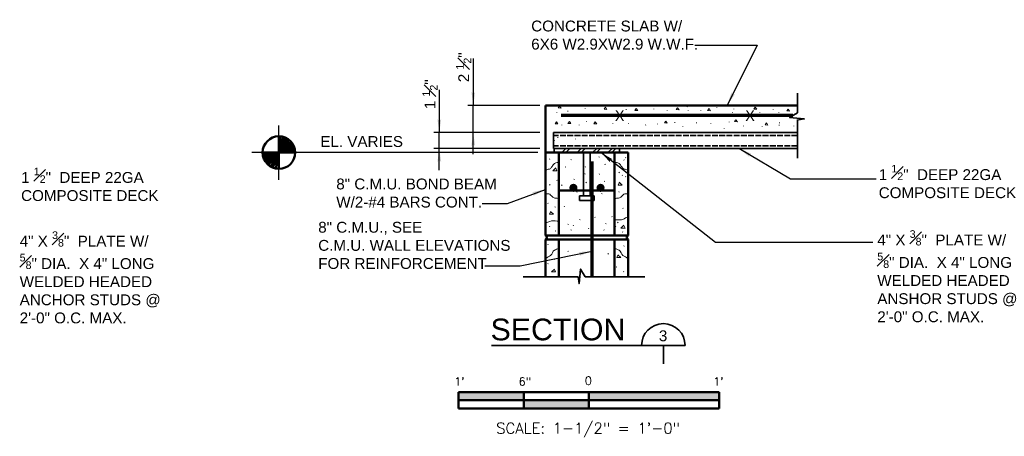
# Model space of a CAD drawing. Extents: x -2188 to 833, y 1872 to 4757.
# Tile 3 of 7: x -2063 to -1973, y 4253 to 4291. Entities that reach past the tile are written whole.
import ezdxf
from ezdxf.enums import TextEntityAlignment as Align

# ---------------------------------------------------------------- set-up
doc = ezdxf.new("R2010")
doc.units = 0
doc.header["$LTSCALE"] = 0.0037
doc.header["$MEASUREMENT"] = 0
doc.linetypes.add('ACAD_ISO02W100', pattern=[180, 144, -36])
for name, color, linetype, lineweight in [('Level 20', 131, 'Continuous', 18), ('S-Anno-Brkl', 2, 'Continuous', 35), ('S-Anno-Dims', 33, 'Continuous', 35), ('S-Anno-Patt', 152, 'Continuous', 18), ('S-Anno-Symb', 6, 'Continuous', 50), ('S-Anno-Text', 53, 'Continuous', 25), ('S-Anno-Text-Titl', 6, 'Continuous', 35), ('S-Deck-Flor', 3, 'Continuous', 35), ('S-Deck-Rbar', 7, 'Continuous', 70), ('S-Sect-Cmuw', 2, 'Continuous', 50), ('S-Sect-Conc', 6, 'Continuous', 50), ('S-Sect-Rbar', 7, 'Continuous', 70), ('S-Sect-Shps', 3, 'Continuous', 35), ('S-Sppt-Misc', 3, 'Continuous', 35)]:
    doc.layers.add(name, color=color, linetype=linetype, lineweight=lineweight)
doc.styles.add('BORD', font='romand.shx')
doc.styles.add('NOTES', font='romans.shx')
doc.styles.add('Style-font002', font='font002.shx')

# ---------------------------------------------------------------- blocks, each defined once
blk = doc.blocks.new('LARROW')
at = {"linetype": 'ByBlock', "lineweight": -2}
blk.add_hatch(color=0, dxfattribs=at).paths.add_polyline_path([(-4.92, -0.71), (-4.77, -0.59), (-4.55, -0.38), (-4.44, -0.19), (-4.42, 0), (-4.46, 0.21), (-4.57, 0.41), (-4.79, 0.61), (-4.93, 0.71), (0, 0)])
blk = doc.blocks.new('S0015B')
for p, q in [((1.5, 0.002), (-1.5, 0.002)), ((-1.5, -0.185), (-1.5, 0.002)), ((-0.75, -0.185), (-0.75, 0)), ((0, -0.185), (0, 0)), ((1.5, 0.002), (1.5, -0.185)), ((1.5, -0.092), (-1.5, -0.092)), ((1.5, -0.185), (-1.5, -0.185))]:
    blk.add_line(p, q)
at = {"extrusion": (0, 0, -1)}
for points in [[(1.5, 0.002), (1.5, -0.092), (0.75, 0), (0.75, -0.092)], [(0, 0), (0, -0.092), (-1.5, 0.002), (-1.5, -0.092)], [(0.75, -0.092), (0.75, -0.185), (0, -0.092), (0, -0.185)]]:
    blk.add_solid(points, dxfattribs=at)
at = {"lineweight": 18, "style": 'NOTES'}
for s, p in [("1'", (-1.49, 0.125)), ('6"', (-0.737, 0.125)), ('0', (-0.007, 0.134)), ("1'", (1.49, 0.125))]:
    blk.add_text(s, height=0.0938, dxfattribs=at).set_placement(p, align=Align.MIDDLE_CENTER)
at = {"lineweight": 25, "style": 'NOTES'}
blk.add_text('SCALE: 1-1/2" = 1\'-0"', height=0.125, dxfattribs=at).set_placement((-0.009, -0.413), align=Align.MIDDLE_CENTER)

msp = doc.modelspace()

# ---------------------------------------------------------------- hatches: boundary and pattern name
at = {"layer": 'S-Anno-Text'}
for points in [[(-1998.018, 4283.183), (-1997.625, 4284.383), (-1997.615, 4284.335), (-1997.591, 4284.262), (-1997.558, 4284.215), (-1997.519, 4284.188), (-1997.467, 4284.174), (-1997.408, 4284.177), (-1997.337, 4284.204), (-1997.3, 4284.224)], [(-1995.962, 4278.423), (-1996.946, 4279.217), (-1995.778, 4278.735), (-1995.827, 4278.729), (-1995.902, 4278.71), (-1995.951, 4278.681), (-1995.981, 4278.644), (-1995.999, 4278.594), (-1996.001, 4278.534), (-1995.979, 4278.462)], [(-2008.78, 4277.928), (-2009.654, 4278.842), (-2008.558, 4278.214), (-2008.607, 4278.214), (-2008.684, 4278.206), (-2008.736, 4278.183), (-2008.77, 4278.15), (-2008.795, 4278.102), (-2008.804, 4278.044), (-2008.792, 4277.969)], [(-2015.867, 4274.849), (-2015.841, 4274.89), (-2015.808, 4274.96), (-2015.8, 4275.016), (-2015.809, 4275.063), (-2015.837, 4275.109), (-2015.882, 4275.148), (-2015.953, 4275.176), (-2015.993, 4275.188), (-2014.757, 4275.452)], [(-2011.634, 4269.328), (-2011.602, 4269.365), (-2011.559, 4269.429), (-2011.542, 4269.483), (-2011.545, 4269.531), (-2011.565, 4269.58), (-2011.604, 4269.626), (-2011.669, 4269.664), (-2011.708, 4269.682), (-2010.446, 4269.755)]]:
    msp.add_hatch(color=256, dxfattribs=at).paths.add_polyline_path(points, flags=16)
at = {"layer": 'S-Sect-Rbar'}
for points in [[(-2011.804, 4275.592, 1), (-2012.554, 4275.592, 1)], [(-2010.054, 4275.592, 1), (-2009.304, 4275.592, 1)]]:
    msp.add_hatch(color=256, dxfattribs=at).paths.add_polyline_path(points, flags=16)

# ---------------------------------------------------------------- linework, layer by layer
at = {"layer": 'Level 20', "color": 2, "linetype": 'Continuous', "lineweight": 18}
for p, q in [((-2013.238, 4278.842), (-2012.863, 4279.217)), ((-2012.882, 4278.842), (-2012.507, 4279.217)), ((-2011.824, 4278.842), (-2011.449, 4279.217)), ((-2011.467, 4278.842), (-2011.092, 4279.217)), ((-2010.41, 4278.842), (-2010.035, 4279.217)), ((-2010.053, 4278.842), (-2009.678, 4279.217)), ((-2008.996, 4278.842), (-2008.621, 4279.217)), ((-2008.639, 4278.842), (-2008.264, 4279.217))]:
    msp.add_line(p, q, dxfattribs=at)
at = {"layer": 'Level 20', "color": 92, "linetype": 'Continuous', "lineweight": 25}
msp.add_line((-2008.321, 4279.217), (-1991.56, 4279.217), dxfattribs=at)
at = {"layer": 'Level 20', "color": 2, "linetype": 'Continuous', "lineweight": 18}
for p in [(-2011.824, 4278.842), (-2011.824, 4278.842), (-2011.467, 4274.842), (-2011.467, 4274.842)]:
    msp.add_point(p, dxfattribs=at)
at = {"layer": 'S-Anno-Brkl'}
for p, q in [((-1991.56, 4284.318), (-1991.56, 4282.494)), ((-1991.56, 4281.836), (-1991.56, 4278.332)), ((-2011.748, 4267.396), (-2016.811, 4267.396)), ((-2005.592, 4267.396), (-2011.096, 4267.396))]:
    msp.add_line(p, q, dxfattribs=at)
at = {"layer": 'S-Anno-Brkl', "flags": 128}
for points in [[(-1991.56, 4282.494), (-1992.275, 4282.067), (-1990.936, 4281.932), (-1991.604, 4281.836)], [(-2011.096, 4267.396), (-2011.523, 4268.111), (-2011.658, 4266.771), (-2011.748, 4267.396)]]:
    msp.add_lwpolyline(points, dxfattribs=at)
at = {"layer": 'S-Anno-Dims', "lineweight": 25}
for p, q in [((-2021.396, 4287.514), (-2021.396, 4283.183)), ((-2024.521, 4284.624), (-2024.521, 4280.683)), ((-2015.256, 4283.183), (-2021.895, 4283.183)), ((-2021.396, 4280.683), (-2021.396, 4283.183)), ((-2015.256, 4280.683), (-2025.02, 4280.683)), ((-2024.521, 4279.217), (-2024.521, 4280.683)), ((-2015.256, 4280.683), (-2021.895, 4280.683)), ((-2021.396, 4278.687), (-2021.396, 4280.683)), ((-2015.256, 4279.217), (-2025.02, 4279.217)), ((-2024.521, 4277.221), (-2024.521, 4279.217))]:
    msp.add_line(p, q, dxfattribs=at)
at = {"layer": 'S-Anno-Patt'}
for p, q in [((-2013.701, 4282.486), (-2013.698, 4282.523)), ((-2012.693, 4282.636), (-2012.69, 4282.672)), ((-2011.089, 4282.86), (-2011.086, 4282.896)), ((-2007.32, 4282.785), (-2007.317, 4282.822)), ((-2004.783, 4282.823), (-2004.78, 4282.859)), ((-2003.552, 4282.673), (-2003.549, 4282.71)), ((-2001.724, 4283.047), (-2001.721, 4283.083)), ((-2001.612, 4282.673), (-2001.609, 4282.71)), ((-2000.436, 4282.708), (-2000.433, 4282.745)), ((-1998.988, 4282.964), (-1998.985, 4283.001)), ((-1997.541, 4282.538), (-1997.538, 4282.574)), ((-1997.413, 4282.836), (-1997.41, 4282.873)), ((-1995.965, 4283.092), (-1995.962, 4283.129)), ((-1995.028, 4282.495), (-1995.025, 4282.532)), ((-1993.794, 4282.794), (-1993.791, 4282.83)), ((-1993.283, 4282.538), (-1993.28, 4282.574)), ((-2010.977, 4281.702), (-2010.974, 4281.738)), ((-2002.843, 4281.59), (-2002.84, 4281.626)), ((-2000.862, 4281.557), (-2000.859, 4281.594)), ((-1997.839, 4281.643), (-1997.836, 4281.679)), ((-1995.582, 4281.771), (-1995.579, 4281.807)), ((-1993.198, 4281.557), (-1993.194, 4281.594)), ((-2013.775, 4280.656), (-2013.772, 4280.693)), ((-2013.253, 4281.366), (-2013.25, 4281.402)), ((-2011.649, 4281.366), (-2011.645, 4281.402)), ((-2008.552, 4281.515), (-2008.549, 4281.552)), ((-2007.097, 4281.515), (-2007.093, 4281.552)), ((-2005.529, 4281.366), (-2005.526, 4281.402)), ((-2004.447, 4281.441), (-2004.444, 4281.477)), ((-2002.097, 4281.216), (-2002.094, 4281.253)), ((-1999.542, 4281.472), (-1999.539, 4281.509)), ((-1998.307, 4281.046), (-1998.304, 4281.082)), ((-1996.519, 4281.259), (-1996.516, 4281.296)), ((-1994.816, 4281.216), (-1994.812, 4281.253)), ((-1993.24, 4281.344), (-1993.237, 4281.381)), ((-1991.878, 4281.259), (-1991.874, 4281.296)), ((-2013.925, 4279.946), (-2013.921, 4279.983)), ((-2013.626, 4280.208), (-2013.623, 4280.244)), ((-2011.985, 4280.079), (-2011.982, 4280.115)), ((-2011.258, 4280.396), (-2011.255, 4280.432)), ((-2014.343, 4278.215), (-2014.385, 4278.258)), ((-2012.364, 4278.169), (-2012.406, 4278.212)), ((-2009.791, 4278.418), (-2009.833, 4278.461)), ((-2007.495, 4278.141), (-2007.537, 4278.185)), ((-2007.344, 4278.354), (-2007.386, 4278.396)), ((-2012.89, 4277.495), (-2012.932, 4277.537)), ((-2011.064, 4277.504), (-2011.106, 4277.548)), ((-2013.658, 4276.271), (-2013.7, 4276.313)), ((-2012.087, 4276.362), (-2012.129, 4276.405)), ((-2011.091, 4276.855), (-2011.133, 4276.899)), ((-2010.483, 4276.301), (-2010.525, 4276.345)), ((-2009.763, 4276.832), (-2009.805, 4276.876)), ((-2009.293, 4276.176), (-2009.335, 4276.219)), ((-2007.947, 4276.985), (-2007.991, 4277.028)), ((-2007.661, 4276.729), (-2007.703, 4276.773)), ((-2007.344, 4276.595), (-2007.386, 4276.637)), ((-2014.325, 4275.852), (-2014.367, 4275.896)), ((-2013.221, 4275.816), (-2013.263, 4275.859)), ((-2011.843, 4275.179), (-2011.886, 4275.222)), ((-2010.981, 4276.065), (-2011.023, 4276.108)), ((-2008.408, 4275.207), (-2008.45, 4275.25)), ((-2007.958, 4275.206), (-2008, 4275.248)), ((-2009.534, 4275.041), (-2009.578, 4275.084)), ((-2014.505, 4274.144), (-2014.547, 4274.187)), ((-2013.836, 4273.799), (-2013.878, 4273.841)), ((-2013, 4273.85), (-2013.042, 4273.894)), ((-2010.344, 4274.155), (-2010.386, 4274.198)), ((-2008.38, 4273.933), (-2008.422, 4273.977)), ((-2007.598, 4273.677), (-2007.638, 4273.721)), ((-2011.562, 4272.632), (-2011.604, 4272.676)), ((-2010.178, 4272.854), (-2010.22, 4272.897)), ((-2008.602, 4272.909), (-2008.644, 4272.953)), ((-2014.343, 4272.011), (-2014.385, 4272.054)), ((-2013.802, 4271.594), (-2013.844, 4271.637)), ((-2012.636, 4272.216), (-2012.68, 4272.26)), ((-2012.364, 4271.691), (-2012.406, 4271.735)), ((-2012.17, 4272.107), (-2012.212, 4272.15)), ((-2010.759, 4271.83), (-2010.801, 4271.873)), ((-2009.348, 4271.691), (-2009.39, 4271.735)), ((-2009.174, 4272.263), (-2009.216, 4272.306)), ((-2008.27, 4271.996), (-2008.312, 4272.039)), ((-2008.066, 4272.381), (-2008.108, 4272.425)), ((-2007.634, 4271.502), (-2007.674, 4271.544)), ((-2014.547, 4270.356), (-2014.505, 4270.398)), ((-2007.548, 4270.217), (-2007.506, 4270.26)), ((-2013.944, 4268.987), (-2013.901, 4269.03)), ((-2012.681, 4269.728), (-2012.639, 4269.771)), ((-2009.002, 4269.497), (-2008.96, 4269.539)), ((-2014.547, 4268.597), (-2014.505, 4268.639)), ((-2008.234, 4268.273), (-2008.192, 4268.315)), ((-2007.566, 4267.854), (-2007.524, 4267.898))]:
    msp.add_line(p, q, dxfattribs=at)
at = {"layer": 'S-Anno-Patt', "flags": 128}
for points in [[(-2013.8, 4277.432), (-2014.073, 4277.169), (-2013.704, 4277.169), (-2013.8, 4277.391)], [(-2007.977, 4276.11), (-2007.703, 4275.846), (-2008.072, 4275.846), (-2007.977, 4276.068)], [(-2014.289, 4273.425), (-2014.016, 4273.161), (-2014.384, 4273.161), (-2014.289, 4273.383)], [(-2007.523, 4272.155), (-2007.797, 4271.892), (-2007.428, 4271.892), (-2007.523, 4272.113)], [(-2008.091, 4269.434), (-2007.818, 4269.171), (-2008.187, 4269.171), (-2008.091, 4269.393)], [(-2013.914, 4268.112), (-2014.189, 4267.848), (-2013.82, 4267.848), (-2013.914, 4268.07)]]:
    msp.add_lwpolyline(points, dxfattribs=at)
at = {"layer": 'S-Anno-Patt'}
for points, knots in [([(-2014.744, 4277.19), (-2014.679, 4277.222), (-2014.615, 4277.254), (-2014.551, 4277.286), (-2014.48, 4277.322), (-2014.373, 4277.284), (-2014.32, 4277.344), (-2014.259, 4277.413), (-2014.204, 4277.485), (-2014.147, 4277.556), (-2014.069, 4277.652), (-2014, 4277.751), (-2013.916, 4277.845), (-2013.856, 4277.912), (-2013.752, 4277.917), (-2013.665, 4277.923), (-2013.619, 4277.925), (-2013.573, 4277.928), (-2013.527, 4277.931)], [0, 0, 0, 0, 0.143825, 0.143825, 0.143825, 0.30278, 0.30278, 0.30278, 0.485669, 0.485669, 0.485669, 0.732719, 0.732719, 0.732719, 0.907612, 0.907612, 0.907612, 1, 1, 1, 1]), ([(-2007.148, 4277.19), (-2007.212, 4277.222), (-2007.276, 4277.254), (-2007.34, 4277.286), (-2007.411, 4277.322), (-2007.519, 4277.284), (-2007.571, 4277.344), (-2007.632, 4277.413), (-2007.687, 4277.485), (-2007.745, 4277.556), (-2007.822, 4277.652), (-2007.892, 4277.751), (-2007.976, 4277.845), (-2008.035, 4277.912), (-2008.139, 4277.917), (-2008.226, 4277.923), (-2008.279, 4277.926), (-2008.331, 4277.929), (-2008.384, 4277.932)], [0, 0, 0, 0, 0.141985, 0.141985, 0.141985, 0.298905, 0.298905, 0.298905, 0.479455, 0.479455, 0.479455, 0.723344, 0.723344, 0.723344, 0.895999, 0.895999, 0.895999, 1, 1, 1, 1]), ([(-2014.744, 4275.031), (-2014.641, 4275.031), (-2014.538, 4275.031), (-2014.435, 4275.031), (-2014.303, 4275.031), (-2014.239, 4274.851), (-2014.127, 4274.78), (-2014.047, 4274.729), (-2013.965, 4274.681), (-2013.877, 4274.645), (-2013.794, 4274.611), (-2013.686, 4274.67), (-2013.607, 4274.626), (-2013.572, 4274.606), (-2013.539, 4274.584), (-2013.507, 4274.559)], [0, 0, 0, 0, 0.223209, 0.223209, 0.223209, 0.510933, 0.510933, 0.510933, 0.71695, 0.71695, 0.71695, 0.912677, 0.912677, 0.912677, 1, 1, 1, 1]), ([(-2007.148, 4275.031), (-2007.251, 4275.031), (-2007.353, 4275.031), (-2007.456, 4275.031), (-2007.588, 4275.031), (-2007.652, 4274.851), (-2007.764, 4274.78), (-2007.844, 4274.729), (-2007.927, 4274.681), (-2008.014, 4274.645), (-2008.098, 4274.611), (-2008.205, 4274.67), (-2008.284, 4274.626), (-2008.319, 4274.606), (-2008.352, 4274.584), (-2008.384, 4274.559)], [0, 0, 0, 0, 0.223209, 0.223209, 0.223209, 0.510933, 0.510933, 0.510933, 0.71695, 0.71695, 0.71695, 0.912677, 0.912677, 0.912677, 1, 1, 1, 1]), ([(-2014.744, 4272.351), (-2014.609, 4272.403), (-2014.474, 4272.454), (-2014.339, 4272.505), (-2014.135, 4272.583), (-2013.902, 4272.541), (-2013.684, 4272.525), (-2013.626, 4272.52), (-2013.567, 4272.516), (-2013.508, 4272.51)], [0, 0, 0, 0, 0.342082, 0.342082, 0.342082, 0.859819, 0.859819, 0.859819, 1, 1, 1, 1]), ([(-2008.384, 4272.628), (-2008.315, 4272.632), (-2008.246, 4272.636), (-2008.177, 4272.64), (-2008.036, 4272.649), (-2007.894, 4272.633), (-2007.753, 4272.64), (-2007.578, 4272.65), (-2007.447, 4272.852), (-2007.272, 4272.852), (-2007.221, 4272.852), (-2007.169, 4272.852), (-2007.118, 4272.852)], [0, 0, 0, 0, 0.157922, 0.157922, 0.157922, 0.481199, 0.481199, 0.481199, 0.882514, 0.882514, 0.882514, 1, 1, 1, 1]), ([(-2014.712, 4269.098), (-2014.568, 4269.191), (-2014.423, 4269.284), (-2014.279, 4269.377), (-2014.115, 4269.483), (-2014.095, 4269.756), (-2013.919, 4269.839), (-2013.786, 4269.901), (-2013.654, 4269.963), (-2013.521, 4270.025)], [0, 0, 0, 0, 0.334736, 0.334736, 0.334736, 0.715039, 0.715039, 0.715039, 1, 1, 1, 1]), ([(-2007.179, 4269.098), (-2007.324, 4269.191), (-2007.468, 4269.284), (-2007.613, 4269.377), (-2007.777, 4269.483), (-2007.796, 4269.756), (-2007.973, 4269.839), (-2008.105, 4269.901), (-2008.238, 4269.963), (-2008.37, 4270.025)], [0, 0, 0, 0, 0.334736, 0.334736, 0.334736, 0.715039, 0.715039, 0.715039, 1, 1, 1, 1])]:
    msp.add_open_spline(points, degree=3, knots=knots, dxfattribs=at)
for points in [[(-2013.574, 4282.951), (-2013.447, 4283.122), (-2013.311, 4282.932)], [(-2009.358, 4282.839), (-2009.23, 4283.01), (-2009.094, 4282.82)], [(-2006.522, 4282.727), (-2006.395, 4282.898), (-2006.259, 4282.708)], [(-2002.716, 4282.801), (-2002.589, 4282.973), (-2002.453, 4282.783)], [(-1999.821, 4282.716), (-1999.693, 4282.888), (-1999.557, 4282.698)], [(-1995.563, 4282.844), (-1995.435, 4283.015), (-1995.299, 4282.825)], [(-1992.539, 4282.673), (-1992.412, 4282.845), (-1992.276, 4282.655)], [(-2013.872, 4281.494), (-2013.745, 4281.666), (-2013.609, 4281.476)], [(-2012.678, 4281.531), (-2012.551, 4281.703), (-2012.415, 4281.513)], [(-2010.29, 4281.494), (-2010.163, 4281.666), (-2010.027, 4281.476)], [(-2003.798, 4281.569), (-2003.671, 4281.74), (-2003.535, 4281.55)], [(-1997.351, 4281.693), (-1997.224, 4281.865), (-1997.088, 4281.675)], [(-1994.541, 4281.395), (-1994.413, 4281.566), (-1994.277, 4281.376)]]:
    msp.add_3dface(points, dxfattribs=at)
at = {"layer": 'S-Anno-Symb', "lineweight": 25}
for p, q in [((-2039.286, 4280.342), (-2039.286, 4281.341)), ((-2040.786, 4278.842), (-2041.785, 4278.842)), ((-2036.787, 4278.842), (-2037.788, 4278.842)), ((-2015.444, 4278.842), (-2036.787, 4278.842)), ((-2039.286, 4276.343), (-2039.286, 4277.343))]:
    msp.add_line(p, q, dxfattribs=at)
at = {"layer": 'S-Anno-Symb'}
for p, q in [((-2039.286, 4278.842), (-2039.286, 4280.342)), ((-2039.286, 4278.842), (-2039.094, 4280.328)), ((-2039.286, 4278.842), (-2038.865, 4280.28)), ((-2039.286, 4278.842), (-2038.7, 4280.222)), ((-2039.286, 4278.842), (-2038.496, 4280.115)), ((-2039.286, 4278.842), (-2038.301, 4279.971)), ((-2039.286, 4278.842), (-2038.164, 4279.836)), ((-2039.286, 4278.842), (-2038.059, 4279.703)), ((-2039.286, 4278.842), (-2037.968, 4279.554)), ((-2039.286, 4278.842), (-2037.905, 4279.424)), ((-2039.286, 4278.842), (-2037.854, 4279.283)), ((-2039.286, 4278.842), (-2037.821, 4279.157)), ((-2039.286, 4278.842), (-2037.797, 4279.01)), ((-2040.786, 4278.842), (-2039.286, 4278.842)), ((-2039.286, 4278.842), (-2040.78, 4278.723)), ((-2039.286, 4278.842), (-2040.755, 4278.536)), ((-2039.286, 4278.842), (-2040.708, 4278.365)), ((-2039.286, 4278.842), (-2040.642, 4278.203)), ((-2039.286, 4278.842), (-2040.537, 4278.018)), ((-2039.286, 4278.842), (-2040.41, 4277.849)), ((-2039.286, 4278.842), (-2040.252, 4277.697)), ((-2039.286, 4278.842), (-2040.041, 4277.546)), ((-2039.286, 4278.842), (-2039.838, 4277.472)), ((-2039.286, 4278.842), (-2039.559, 4277.369)), ((-2039.286, 4278.842), (-2037.788, 4278.842)), ((-2039.286, 4277.343), (-2039.286, 4278.842))]:
    msp.add_line(p, q, dxfattribs=at)
msp.add_circle((-2039.287, 4278.843), 1.5, dxfattribs=at)
at = {"layer": 'S-Anno-Text'}
msp.add_line((-2009.21, 4277.726), (-2009.252, 4277.769), dxfattribs=at)
at = {"layer": 'S-Anno-Text', "flags": 128}
for points in [[(-2001.003, 4288.744), (-1995.262, 4288.744), (-1998.018, 4283.183)], [(-1984.314, 4276.4), (-1992.199, 4276.4), (-1996.946, 4279.217)], [(-1984.621, 4270.573), (-1999.089, 4270.573), (-2009.654, 4278.842)], [(-2020.582, 4274.158), (-2018.255, 4274.158), (-2014.757, 4275.452)], [(-2020.323, 4268.396), (-2017.091, 4268.396), (-2010.446, 4269.755)]]:
    msp.add_lwpolyline(points, dxfattribs=at)
at = {"layer": 'S-Anno-Text-Titl'}
for p, q in [((-2019.728, 4261.088), (-2001.903, 4261.088)), ((-2003.9, 4261.086), (-2003.9, 4259.374))]:
    msp.add_line(p, q, dxfattribs=at)
msp.add_arc((-2003.9, 4261.086), 2, 0, 180, dxfattribs=at)
at = {"layer": 'S-Deck-Flor'}
for p, q in [((-1991.56, 4280.683), (-2014.007, 4280.683)), ((-2014.007, 4279.217), (-2014.007, 4280.683)), ((-1991.56, 4279.217), (-2014.007, 4279.217))]:
    msp.add_line(p, q, dxfattribs=at)
at = {"layer": 'S-Deck-Flor', "linetype": 'ACAD_ISO02W100'}
for p, q in [((-1991.56, 4280.417), (-2014.007, 4280.417)), ((-1991.56, 4279.467), (-2014.007, 4279.467))]:
    msp.add_line(p, q, dxfattribs=at)
at = {"layer": 'S-Deck-Rbar'}
msp.add_line((-1991.974, 4282.247), (-2013.294, 4282.247), dxfattribs=at)
at = {"layer": 'S-Sect-Cmuw'}
for p, q in [((-2014.757, 4278.842), (-2007.134, 4278.842)), ((-2014.757, 4271.219), (-2014.757, 4278.842)), ((-2013.508, 4271.219), (-2013.508, 4278.842)), ((-2008.384, 4271.219), (-2008.384, 4278.842)), ((-2007.134, 4271.219), (-2007.134, 4278.842)), ((-2013.508, 4275.342), (-2008.384, 4275.342)), ((-2014.757, 4271.219), (-2007.134, 4271.219)), ((-2014.757, 4267.396), (-2014.757, 4270.844)), ((-2007.134, 4270.844), (-2014.757, 4270.844)), ((-2013.508, 4267.396), (-2013.508, 4270.844)), ((-2008.384, 4267.396), (-2008.384, 4270.844)), ((-2007.134, 4267.396), (-2007.134, 4270.844))]:
    msp.add_line(p, q, dxfattribs=at)
at = {"layer": 'S-Sect-Cmuw', "extrusion": (0, 0, -1)}
msp.add_arc((2014.822, 4271.032), 0.197, 109.16476, 250.83524, dxfattribs=at)
at = {"layer": 'S-Sect-Cmuw'}
msp.add_arc((-2007.069, 4271.032), 0.197, 109.16476, 250.83524, dxfattribs=at)
at = {"layer": 'S-Sect-Conc'}
for p, q in [((-2014.757, 4283.183), (-1991.56, 4283.183)), ((-2014.757, 4278.842), (-2014.757, 4283.183))]:
    msp.add_line(p, q, dxfattribs=at)
at = {"layer": 'S-Sect-Rbar'}
msp.add_line((-2010.446, 4267.396), (-2010.446, 4278.025), dxfattribs=at)
at = {"layer": 'S-Sect-Shps'}
for p, q in [((-2013.946, 4279.217), (-2013.946, 4278.842)), ((-2007.946, 4278.842), (-2007.946, 4279.217))]:
    msp.add_line(p, q, dxfattribs=at)
at = {"layer": 'S-Sppt-Misc'}
for p, q in [((-2011.258, 4278.842), (-2011.258, 4274.842)), ((-2010.633, 4278.842), (-2010.633, 4274.842)), ((-2011.258, 4274.842), (-2011.62, 4274.842)), ((-2011.62, 4274.842), (-2011.62, 4274.417)), ((-2011.62, 4274.417), (-2010.271, 4274.417)), ((-2011.258, 4274.842), (-2010.633, 4274.842)), ((-2010.633, 4274.842), (-2010.271, 4274.842)), ((-2010.271, 4274.842), (-2010.271, 4274.417))]:
    msp.add_line(p, q, dxfattribs=at)

# ---------------------------------------------------------------- block references
at = {"layer": 'S-Anno-Dims', "lineweight": 25, "xscale": 0.2532893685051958, "yscale": 0.2450538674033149, "zscale": 0.03175}
for p, rotation in [((-2021.396, 4283.183), 270), ((-2024.521, 4280.683), 270), ((-2021.396, 4280.683), 90), ((-2024.521, 4279.217), 90)]:
    msp.add_blockref('LARROW', p, dxfattribs=dict(at, rotation=rotation))
at = {"layer": 'S-Anno-Symb', "xscale": 8, "yscale": 8, "zscale": 8}
msp.add_blockref('S0015B', (-2010.746, 4256.763), dxfattribs=at)

# ---------------------------------------------------------------- texts
at = {"layer": 'S-Anno-Dims', "char_height": 1, "attachment_point": 1, "rotation": 90, "line_spacing_factor": 0.609641, "style": 'NOTES'}
for s, insert in [('\\A1;\\fArial|b0|i0|c0|p39;2 \\H0.700000;\\S1#2;\\H1.000000;"', (-2022.976, 4285.318)), ('\\A1;\\fArial|b0|i0|c0|p39;1 \\H0.700000;\\S1#2;\\H1.000000;"', (-2026.081, 4282.834))]:
    msp.add_mtext(s, dxfattribs=dict(at, insert=insert))
at = {"layer": 'S-Anno-Symb', "insert": (-2035.473, 4280.359), "char_height": 1, "attachment_point": 1, "line_spacing_factor": 0.740469, "style": 'NOTES'}
msp.add_mtext('\\fArial|b0|i0|c0|p39;EL. VARIES', dxfattribs=at)
at = {"layer": 'S-Anno-Text', "char_height": 1, "attachment_point": 1, "style": 'NOTES'}
for s, insert in [('\\fArial|b0|i0|c0|p39;CONCRETE SLAB W/\\P6X6 W2.9XW2.9 W.W.F.', (-2016.06, 4290.993)), ('\\fArial|b0|i0|c0|p39;1 {\\H0.700000x;\\A1;\\S1#2;}"  DEEP 22GA\\PCOMPOSITE DECK', (-2063.017, 4277.449)), ('\\fArial|b0|i0|c0|p39;1 {\\H0.700000x;\\A1;\\S1#2;}"  DEEP 22GA\\PCOMPOSITE DECK', (-1984.073, 4277.71)), ('\\fArial|b0|i0|c0|p39;8" C.M.U. BOND BEAM\\PW/2-#4 BARS CONT.', (-2034.006, 4276.448)), ('\\fArial|b0|i0|c0|p39;8" C.M.U., SEE\\PC.M.U. WALL ELEVATIONS\\PFOR REINFORCEMENT', (-2035.667, 4272.462)), ('\\fArial|b0|i0|c0|p39;4" X {\\H0.700000x;\\A1;\\S3#8;}"  PLATE W/ \\P{\\H0.700000x;\\A1;\\S5#8;}" DIA.  X 4" LONG\\PWELDED HEADED\\PANCHOR STUDS @ \\P2\'-0" O.C. MAX.', (-2063.147, 4271.584)), ('\\fArial|b0|i0|c0|p39;4" X {\\H0.700000x;\\A1;\\S3#8;}"  PLATE W/ \\P{\\H0.700000x;\\A1;\\S5#8;}" DIA.  X 4" LONG\\PWELDED HEADED\\PANSHOR STUDS @ \\P2\'-0" O.C. MAX.', (-1984.203, 4271.689))]:
    msp.add_mtext(s, dxfattribs=dict(at, insert=insert))
at = {"layer": 'S-Anno-Text-Titl', "line_spacing_factor": 0.734563}
for s, insert, char_height, attachment_point, style in [('\\fArial|b0|i0|c0|p39;SECTION', (-2013.597, 4262.537), 2, 5, 'BORD'), ('\\fArial|b0|i0|c0|p39;3', (-2004.311, 4262.469), 1, 1, 'NOTES')]:
    msp.add_mtext(s, dxfattribs=dict(at, insert=insert, char_height=char_height, attachment_point=attachment_point, style=style))
at = {"layer": 'S-Deck-Rbar', "style": 'Style-font002'}
for p in [(-2008.365, 4282.236), (-1996.365, 4282.236)]:
    msp.add_text('X', height=0.998, dxfattribs=at).set_placement(p, align=Align.MIDDLE_LEFT)

doc.saveas('drawing.dxf')
